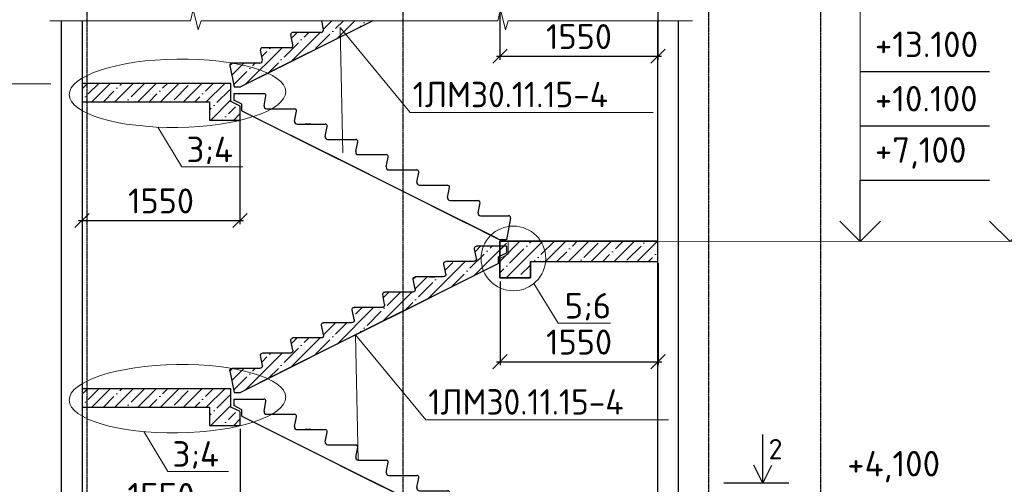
# Model space of a CAD drawing. Header units: millimetres. Extents: x 40580 to 2152466, y -328404 to 177125.
# Tile 10 of 252: x 276279 to 285940, y 161439 to 166002. Entities that reach past the tile are written whole.
import ezdxf
from ezdxf import colors
from ezdxf.entities.mleader import LeaderData, LeaderLine
from ezdxf.math import Vec2, Vec3

# ---------------------------------------------------------------- set-up
doc = ezdxf.new("R2010")
doc.units = ezdxf.units.MM
doc.linetypes.add('______5', pattern=[1100, 800, -100, 100, -100])
doc.linetypes.add('CENTER', pattern=[2, 1.25, -0.25, 0.25, -0.25])
for name, color, linetype, lineweight in [('RAZMER', 7, 'Continuous', 9), ('Standard', 7, 'Continuous', 25), ('АС-Таблицы', 7, 'Continuous', 20), ('ОСИ', 7, 'CENTER', 15), ('Основной', 1, 'Continuous', 40), ('отметки', 243, 'Continuous', 18), ('подоснова', 151, 'Continuous', 5), ('Размеры', 9, 'Continuous', 15), ('Размеры кладочные', 3, 'Continuous', 20), ('Символы 0.20', 250, 'Continuous', 20), ('Столовая Двери и окна', 7, 'Continuous', 15)]:
    doc.layers.add(name, color=color, linetype=linetype, lineweight=lineweight)
doc.styles.add('GOST-2.304_Type-B', font='GOST_Common.ttf')
doc.styles.get("Standard").update_dxf_attribs({"font": 'isocpeur.ttf'})
doc.styles.add('ГОСТ', font='isocpeur.ttf')
doc.dimstyles.new('ГОСТ', dxfattribs={"dimscale": 0, "dimtxt": 2.5, "dimasz": 2.5, "dimexe": 1.25, "dimexo": 0.625, "dimtad": 1, "dimdec": 0, "dimtxsty": 'ГОСТ', "dimblk": 'ARCHTICK', "dimcen": 2.5, "dimdle": 1.5, "dimclrd": 256, "dimclre": 256, "dimclrt": 256, "dimadec": 0, "dimazin": 0, "dimtfac": 1, "dimtdec": 0, "dimtmove": 1, "dimatfit": 3, "dimfxl": 2, "dimtfill": 1, "dimlwd": -1, "dimarcsym": 0})
doc.dimstyles.new('Осевые', dxfattribs={"dimscale": 0.7, "dimtxt": 450, "dimasz": 400, "dimexe": 100, "dimexo": 100, "dimgap": 100, "dimtad": 1, "dimdec": 0, "dimzin": 0, "dimdsep": 46, "dimtxsty": 'Standard', "dimblk": 'OBLIQUE', "dimcen": 9, "dimdle": 100, "dimazin": 0, "dimtm": 1e-09, "dimtfac": 1, "dimtdec": 0, "dimtofl": 0, "dimtmove": 0, "dimatfit": 3, "dimfxl": 1, "dimtolj": 1, "dimtzin": 0, "dimarcsym": 0})

# ---------------------------------------------------------------- blocks, each defined once
blk = doc.blocks.new('1ЛМ30.11.15-4')
at = {"layer": 'Основной', "color": 18, "lineweight": 30, "ltscale": 5, "true_color": 0x000000}
for p, q in [((-119862.2, -870082.8), (-119566.8, -870082.8)), ((-119862.2, -870082.8), (-119862.2, -870147.6)), ((-119566.5, -870202.9), (-119547.2, -870106.7)), ((-119782.6, -870187.4), (-119862.2, -870147.6)), ((-119782.6, -870252.3), (-119782.6, -870187.4)), ((-119542, -870232.8), (-119266.8, -870232.8)), ((-119266.5, -870352.9), (-119247.2, -870256.7)), ((-119242, -870382.8), (-118966.8, -870382.8)), ((-118966.5, -870502.9), (-118947.2, -870406.7)), ((-118942, -870532.8), (-118666.8, -870532.8)), ((-118666.5, -870652.9), (-118647.2, -870556.7)), ((-118642, -870682.8), (-118366.8, -870682.8)), ((-118366.5, -870802.9), (-118347.2, -870706.7)), ((-118342, -870832.8), (-118066.8, -870832.8)), ((-118066.5, -870952.9), (-118047.2, -870856.7)), ((-118042, -870982.8), (-117766.8, -870982.8)), ((-117766.5, -871102.9), (-117747.2, -871006.7)), ((-117742, -871132.8), (-117466.8, -871132.8)), ((-117466.5, -871252.9), (-117447.2, -871156.7)), ((-117466.5, -871252.9), (-117447.2, -871156.7)), ((-117442, -871282.8), (-117166.7, -871282.8)), ((-117147.1, -871306.6), (-117188.5, -871517.9)), ((-117188.5, -871517.9), (-117251.4, -871517.9))]:
    blk.add_line(p, q, dxfattribs=at)
for points in [[(-119782.6, -870252.3), (-119078.3, -870604.4)], [(-119482.6, -870402.3), (-118778.3, -870754.4)], [(-119242, -870382.8), (-119078.3, -870382.8)], [(-119182.6, -870552.3), (-118478.3, -870904.4)], [(-118882.6, -870702.3), (-118178.3, -871054.4)], [(-118582.6, -870852.3), (-117878.3, -871204.4)], [(-118282.6, -871002.3), (-117578.3, -871354.4)], [(-117982.6, -871152.3), (-117278.3, -871504.4)], [(-117496, -871132.8), (-117466.8, -871132.8)], [(-117601.1, -871343), (-117251.4, -871517.9)]]:
    blk.add_lwpolyline(points, dxfattribs=at)
for centre, radius, start, end in [((-119566.8, -870102.8), 20, 348.69007, 90), ((-119542, -870207.8), 25, 168.69007, 270), ((-119266.8, -870252.8), 20, 348.69007, 90), ((-119242, -870357.8), 25, 168.69007, 270), ((-118966.8, -870402.8), 20, 348.69007, 90), ((-118942, -870507.8), 25, 168.69007, 270), ((-118666.8, -870552.8), 20, 348.69007, 90), ((-118642, -870657.8), 25, 168.69007, 270), ((-118366.8, -870702.8), 20, 348.69007, 90), ((-118342, -870807.8), 25, 168.69007, 270), ((-118066.8, -870852.8), 20, 348.69007, 90), ((-118042, -870957.8), 25, 168.69007, 270), ((-117766.8, -871002.8), 20, 348.69007, 90), ((-117742, -871107.8), 25, 168.69007, 270), ((-117466.8, -871152.8), 20, 348.69007, 90), ((-117466.8, -871152.8), 20, 348.69007, 90), ((-117442, -871257.8), 25, 168.69007, 270), ((-117442, -871257.8), 25, 168.69007, 270), ((-117166.7, -871302.8), 20, 348.92967, 90)]:
    blk.add_arc(centre, radius, start, end, dxfattribs=at)
at = {"layer": 'Размеры', "color": 18, "lineweight": 30, "ltscale": 10, "true_color": 0x000000}
blk.add_line((-119106.9, -870382.8), (-119163.5, -870382.8), dxfattribs=at)
blk = doc.blocks.new('_None')
blk = doc.blocks.new('_ArchTick')
at = {"color": 0, "linetype": 'ByBlock', "const_width": 0.15}
blk.add_lwpolyline([(-0.5, -0.5), (0.5, 0.5)], dxfattribs=at)
blk = doc.blocks.new('*D2366')
at = {"layer": 'Defpoints', "color": 0, "lineweight": 25, "transparency": 16777216}
for p in [(276890.9, 162046.5), (278441.7, 162046.5), (276890.9, 161139.4)]:
    blk.add_point(p, dxfattribs=at)
at = {"layer": 'RAZMER', "lineweight": -2, "transparency": 16777216}
for p, q in [((276890.9, 161984), (276890.9, 161014.4)), ((278441.7, 161984), (278441.7, 161014.4))]:
    blk.add_line(p, q, dxfattribs=at)
at = {"layer": 'RAZMER', "transparency": 16777216}
blk.add_line((278591.7, 161139.4), (276740.9, 161139.4), dxfattribs=at)
at = {"layer": 'RAZMER', "transparency": 16777216, "xscale": 250, "yscale": 250, "zscale": 250, "rotation": 180}
blk.add_blockref('_ArchTick', (276890.9, 161139.4), dxfattribs=at)
at = {"layer": 'RAZMER', "transparency": 16777216, "xscale": 250, "yscale": 250, "zscale": 250}
blk.add_blockref('_ArchTick', (278441.7, 161139.4), dxfattribs=at)
at = {"layer": 'RAZMER', "transparency": 16777216, "insert": (277666.3, 161326.9), "char_height": 250, "attachment_point": 5, "style": 'ГОСТ', "bg_fill": 3, "box_fill_scale": 1.1, "bg_fill_color": 256, "bg_fill_true_color": 13158600, "bg_fill_transparency": 0}
blk.add_mtext('1550', dxfattribs=at)
blk = doc.blocks.new('_OBLIQUE')
at = {"color": 0, "linetype": 'ByBlock'}
blk.add_line((-0.5, -0.5), (0.5, 0.5), dxfattribs=at)
blk = doc.blocks.new('*D997')
at = {"layer": 'Defpoints', "color": 0, "linetype": 'ByBlock', "lineweight": 25, "ltscale": 13, "transparency": 16777216}
for p in [(276890.9, 165231.9), (278440.7, 165057.5), (278440.7, 164029.6)]:
    blk.add_point(p, dxfattribs=at)
at = {"layer": 'ОСИ', "color": 0, "linetype": 'ByBlock', "lineweight": -2, "ltscale": 13, "transparency": 16777216}
for p, q in [((276890.9, 165196.9), (276890.9, 163994.6)), ((278440.7, 165022.5), (278440.7, 163994.6)), ((276855.9, 164029.6), (278475.7, 164029.6))]:
    blk.add_line(p, q, dxfattribs=at)
at = {"layer": 'ОСИ', "color": 0, "linetype": 'ByBlock', "lineweight": -2, "ltscale": 13, "transparency": 16777216, "xscale": 140, "yscale": 140, "zscale": 140, "rotation": 180}
blk.add_blockref('_OBLIQUE', (276890.9, 164029.6), dxfattribs=at)
at = {"layer": 'ОСИ', "color": 0, "linetype": 'ByBlock', "lineweight": -2, "ltscale": 13, "transparency": 16777216, "xscale": 140, "yscale": 140, "zscale": 140}
blk.add_blockref('_OBLIQUE', (278440.7, 164029.6), dxfattribs=at)
at = {"layer": 'ОСИ', "color": 0, "linetype": 'ByBlock', "ltscale": 13, "transparency": 16777216, "insert": (277665.8, 164222.1), "char_height": 245, "attachment_point": 5}
blk.add_mtext('\\A1;1550', dxfattribs=at)
blk = doc.blocks.new('*D1003')
at = {"layer": 'Defpoints', "color": 0, "linetype": 'ByBlock', "lineweight": 25, "ltscale": 13, "transparency": 16777216}
for p in [(282543.2, 163646.8), (280993, 163466.8), (282543.2, 162643.4)]:
    blk.add_point(p, dxfattribs=at)
at = {"layer": 'ОСИ', "color": 0, "linetype": 'ByBlock', "lineweight": -2, "ltscale": 13, "transparency": 16777216}
for p, q in [((282543.2, 163611.8), (282543.2, 162608.4)), ((280993, 163431.8), (280993, 162608.4)), ((280958, 162643.4), (282578.2, 162643.4))]:
    blk.add_line(p, q, dxfattribs=at)
at = {"layer": 'ОСИ', "color": 0, "linetype": 'ByBlock', "lineweight": -2, "ltscale": 13, "transparency": 16777216, "xscale": 140, "yscale": 140, "zscale": 140, "rotation": 180}
blk.add_blockref('_OBLIQUE', (280993, 162643.4), dxfattribs=at)
at = {"layer": 'ОСИ', "color": 0, "linetype": 'ByBlock', "lineweight": -2, "ltscale": 13, "transparency": 16777216, "xscale": 140, "yscale": 140, "zscale": 140}
blk.add_blockref('_OBLIQUE', (282543.2, 162643.4), dxfattribs=at)
at = {"layer": 'ОСИ', "color": 0, "linetype": 'ByBlock', "ltscale": 13, "transparency": 16777216, "insert": (281768.1, 162835.9), "char_height": 245, "attachment_point": 5}
blk.add_mtext('\\A1;1550', dxfattribs=at)
blk = doc.blocks.new('*D1004')
at = {"layer": 'Defpoints', "color": 0, "linetype": 'ByBlock', "lineweight": 25, "ltscale": 13, "transparency": 16777216}
for p in [(282541.9, 166646.9), (280991.7, 166466.9), (282541.9, 165643.5)]:
    blk.add_point(p, dxfattribs=at)
at = {"layer": 'ОСИ', "color": 0, "linetype": 'ByBlock', "lineweight": -2, "ltscale": 13, "transparency": 16777216}
for p, q in [((282541.9, 166611.9), (282541.9, 165608.5)), ((280991.7, 166431.9), (280991.7, 165608.5)), ((280956.7, 165643.5), (282576.9, 165643.5))]:
    blk.add_line(p, q, dxfattribs=at)
at = {"layer": 'ОСИ', "color": 0, "linetype": 'ByBlock', "lineweight": -2, "ltscale": 13, "transparency": 16777216, "xscale": 140, "yscale": 140, "zscale": 140, "rotation": 180}
blk.add_blockref('_OBLIQUE', (280991.7, 165643.5), dxfattribs=at)
at = {"layer": 'ОСИ', "color": 0, "linetype": 'ByBlock', "lineweight": -2, "ltscale": 13, "transparency": 16777216, "xscale": 140, "yscale": 140, "zscale": 140}
blk.add_blockref('_OBLIQUE', (282541.9, 165643.5), dxfattribs=at)
at = {"layer": 'ОСИ', "color": 0, "linetype": 'ByBlock', "ltscale": 13, "transparency": 16777216, "insert": (281766.8, 165836), "char_height": 245, "attachment_point": 5}
blk.add_mtext('\\A1;1550', dxfattribs=at)

msp = doc.modelspace()

# ---------------------------------------------------------------- hatches: boundary and pattern name
at = {"layer": 'Размеры', "true_color": 0x000000, "transparency": 33554648}
h = msp.add_hatch(dxfattribs=at)
h.set_pattern_fill('ANSI35', color=18, scale=25)
h.set_pattern_definition([(45, (-94200.29, 355510.5), (-112.2532, 112.2532), []), (45, (-94088.03, 355510.5), (-112.2532, 112.2532), [198.4375, -39.6875, 0, -39.6875])])
h.paths.add_polyline_path([(278588.631, 165576.602), (278360.495, 165576.602, 0.4720058), (278340.867, 165552.761), (278365.491, 165426.91), (278615.961, 165426.91), (278675.003, 165456.431, 0.11816208)])
h.paths.add_polyline_path([(278615.961, 165426.91), (278365.491, 165426.91), (278382.203, 165341.493), (278445.128, 165341.493)])
h.paths.add_polyline_path([(280833.911, 166535.885, -0.10644164), (280805.776, 166666.548, -0.08873015), (280825.461, 166776.602), (280760.599, 166776.602, 0.47328482), (280740.987, 166752.679), (280760.222, 166656.505, -0.47328482), (280735.708, 166626.602), (280460.599, 166626.602, 0.47328482), (280440.987, 166602.679), (280460.222, 166506.505, -0.47328482), (280435.708, 166476.602), (280272.068, 166476.602), (280160.599, 166476.602, 0.47328482), (280140.987, 166452.679), (280160.222, 166356.505, -0.47328482), (280135.708, 166326.602), (280040.867, 166326.602), (280040.867, 166139.363), (280676.356, 166457.108)])
h.paths.add_polyline_path([(280991.7, 166776.602), (280825.461, 166776.602, 0.08873015), (280805.776, 166666.548, 0.10644164), (280833.911, 166535.885), (280976.356, 166607.108), (280976.356, 166671.954), (280991.7, 166679.626)])
h.paths.add_polyline_path([(281055.96, 166776.602), (280991.7, 166776.602), (280991.7, 166679.626), (281055.96, 166711.756)])
h.paths.add_polyline_path([(277011.179, 170181.526), (277598.679, 170181.526), (277598.679, 170732.663), (277011.179, 170732.663)], flags=9)
h.paths.add_polyline_path([(281724.378, 168359.813), (282286.878, 168359.813), (282286.878, 168910.95), (281724.378, 168910.95)], flags=9)
h.paths.add_polyline_path([(280312.68, 167844.575), (284383.893, 167844.575), (284383.893, 168395.711), (280312.68, 168395.711)], flags=9)
edge = h.paths.add_edge_path()
edge.add_line((279551.047, 166102.382), (279966.904, 166102.382))
edge.add_line((279966.904, 166102.382), (280040.867, 166139.363))
edge.add_line((280040.867, 166139.363), (280040.867, 166326.602))
edge.add_line((280040.867, 166326.602), (279860.599, 166326.602))
edge.add_arc((279860.599, 166306.602), 20, 90, 191.3099325)
edge.add_line((279840.987, 166302.679), (279860.222, 166206.505))
edge.add_arc((279835.708, 166201.602), 25, -90, 11.3099325, ccw=False)
edge.add_line((279835.708, 166176.602), (279560.599, 166176.602))
edge.add_arc((279560.599, 166156.602), 20, 90, 191.3099325)
edge.add_line((279540.987, 166152.679), (279551.047, 166102.382))
edge = h.paths.add_edge_path()
edge.add_line((279745.621, 165991.74), (279243.175, 165991.74))
edge.add_line((279243.175, 165991.74), (279260.222, 165906.505))
edge.add_arc((279235.708, 165901.602), 25, -90, 11.3099325, ccw=False)
edge.add_line((279235.708, 165876.602), (278960.599, 165876.602))
edge.add_arc((278960.599, 165856.602), 20, 90, 191.3099325)
edge.add_line((278940.987, 165852.679), (278960.222, 165756.505))
edge.add_arc((278935.708, 165751.602), 25, -90, 11.3099325, ccw=False)
edge.add_line((278935.708, 165726.602), (278660.599, 165726.602))
edge.add_arc((278660.599, 165706.602), 20, 90, 191.3099325)
edge.add_line((278640.987, 165702.679), (278660.222, 165606.505))
edge.add_arc((278635.708, 165601.602), 25, -90, 11.3099325, ccw=False)
edge.add_line((278635.708, 165576.602), (278588.631, 165576.602))
edge.add_arc((278381.117, 165336.328), 317.48, 22.2284663, 49.1842296, ccw=False)
edge.add_line((278675.003, 165456.431), (279745.621, 165991.74))
h = msp.add_hatch(dxfattribs=at)
h.set_pattern_fill('ANSI35', color=18, scale=25)
h.set_pattern_definition([(45, (-94200.29, 352510.5), (-112.2532, 112.2532), []), (45, (-94088.03, 352510.5), (-112.2532, 112.2532), [198.4375, -39.6875, 0, -39.6875])])
h.paths.add_polyline_path([(279776.356, 163007.108), (280040.867, 163139.363), (280040.867, 163326.602), (279860.599, 163326.602, 0.47328482), (279840.987, 163302.679), (279860.222, 163206.505, -0.47328482), (279835.708, 163176.602), (279560.599, 163176.602, 0.47328482), (279540.987, 163152.679), (279560.222, 163056.505, -0.47328482), (279535.708, 163026.602), (279260.599, 163026.602, 0.47328482), (279240.987, 163002.679), (279260.222, 162906.505, -0.47328482), (279235.708, 162876.602), (278960.599, 162876.602, 0.47328482), (278940.987, 162852.679), (278960.222, 162756.505, -0.47328482), (278935.708, 162726.602), (278660.599, 162726.602, 0.47328482), (278640.987, 162702.679), (278660.222, 162606.505, -0.47328482), (278635.708, 162576.602), (278588.631, 162576.602, -0.11816208), (278675.003, 162456.431), (279176.356, 162707.108)])
h.paths.add_polyline_path([(278588.631, 162576.602), (278360.495, 162576.602, 0.4720058), (278340.867, 162552.761), (278365.491, 162426.91), (278615.961, 162426.91), (278675.003, 162456.431, 0.11816208)])
h.paths.add_polyline_path([(278615.961, 162426.91), (278365.491, 162426.91), (278382.203, 162341.493), (278445.128, 162341.493)])
h.paths.add_polyline_path([(280833.911, 163535.885, -0.10644164), (280805.776, 163666.548, -0.08873015), (280825.461, 163776.602), (280760.599, 163776.602, 0.47328482), (280740.987, 163752.679), (280760.222, 163656.505, -0.47328482), (280735.708, 163626.602), (280460.599, 163626.602, 0.47328482), (280440.987, 163602.679), (280460.222, 163506.505, -0.47328482), (280435.708, 163476.602), (280272.068, 163476.602), (280160.599, 163476.602, 0.47328482), (280140.987, 163452.679), (280160.222, 163356.505, -0.47328482), (280135.708, 163326.602), (280040.867, 163326.602), (280040.867, 163139.363), (280676.356, 163457.108)])
h.paths.add_polyline_path([(280991.7, 163776.602), (280825.461, 163776.602, 0.08873015), (280805.776, 163666.548, 0.10644164), (280833.911, 163535.885), (280976.356, 163607.108), (280976.356, 163671.954), (280991.7, 163679.626)])
h.paths.add_polyline_path([(281055.96, 163776.602), (280991.7, 163776.602), (280991.7, 163679.626), (281055.96, 163711.756)])
h.paths.add_polyline_path([(277011.179, 167181.526), (277598.679, 167181.526), (277598.679, 167732.663), (277011.179, 167732.663)], flags=9)
h.paths.add_polyline_path([(281724.378, 165359.813), (282286.878, 165359.813), (282286.878, 165910.95), (281724.378, 165910.95)], flags=9)
h.paths.add_polyline_path([(280312.68, 164844.575), (284383.893, 164844.575), (284383.893, 165395.711), (280312.68, 165395.711)], flags=9)
h = msp.add_hatch(dxfattribs=at)
h.set_pattern_fill('ANSI35', color=18, scale=25)
h.set_pattern_definition([(45, (287447.23, 967938.83), (-112.2532, 112.2532), []), (45, (287559.49, 967938.83), (-112.2532, 112.2532), [198.4375, -39.6875, 0, -39.6875])])
h.paths.add_polyline_path([(278340.867, 165376.543), (276940.867, 165376.543), (276940.867, 165246.91), (278040.867, 165246.91), (278340.867, 165246.91), (278360.867, 165256.91), (278360.867, 165304.466), (278340.867, 165304.466)])
h.paths.add_polyline_path([(276940.867, 165376.543), (276890.867, 165376.543), (276890.867, 165246.91), (276940.867, 165246.91)])
h.paths.add_polyline_path([(276940.867, 165246.91), (276890.867, 165246.91), (276890.867, 165176.543), (276940.867, 165176.543)])
h.paths.add_polyline_path([(278140.867, 165196.543), (278140.867, 165016.543), (278440.867, 165016.543), (278440.867, 165046.91), (278040.867, 165246.91), (276940.867, 165246.91), (276940.867, 165196.543)])
h.paths.add_polyline_path([(278440.867, 165123.293), (278351.867, 165167.793), (278351.867, 165246.91), (278040.867, 165246.91), (278440.867, 165046.91)])
h = msp.add_hatch(dxfattribs=at)
h.set_pattern_fill('ANSI35', color=18, scale=25)
h.set_pattern_definition([(45, (-94200.29, 349510.5), (-112.2532, 112.2532), []), (45, (-94088.03, 349510.5), (-112.2532, 112.2532), [198.4375, -39.6875, 0, -39.6875])])
h.paths.add_polyline_path([(278615.961, 159426.91), (278365.491, 159426.91), (278382.203, 159341.493), (278445.128, 159341.493)])
h.paths.add_polyline_path([(280833.911, 160535.885, -0.10644164), (280805.776, 160666.548, -0.08873015), (280825.461, 160776.602), (280760.599, 160776.602, 0.47328482), (280740.987, 160752.679), (280760.222, 160656.505, -0.47328482), (280735.708, 160626.602), (280460.599, 160626.602, 0.47328482), (280440.987, 160602.679), (280460.222, 160506.505, -0.47328482), (280435.708, 160476.602), (280272.068, 160476.602), (280160.599, 160476.602, 0.47328482), (280140.987, 160452.679), (280160.222, 160356.505, -0.47328482), (280135.708, 160326.602), (280040.867, 160326.602), (280040.867, 160139.363), (280676.356, 160457.108)])
h.paths.add_polyline_path([(280991.7, 160776.602), (280825.461, 160776.602, 0.08873015), (280805.776, 160666.548, 0.10644164), (280833.911, 160535.885), (280976.356, 160607.108), (280976.356, 160671.954), (280991.7, 160679.626)])
h.paths.add_polyline_path([(281055.96, 160776.602), (280991.7, 160776.602), (280991.7, 160679.626), (281055.96, 160711.756)])
h.paths.add_polyline_path([(277011.179, 164181.526), (277598.679, 164181.526), (277598.679, 164732.663), (277011.179, 164732.663)], flags=9)
h.paths.add_polyline_path([(281724.378, 162359.813), (282286.878, 162359.813), (282286.878, 162910.95), (281724.378, 162910.95)], flags=9)
h.paths.add_polyline_path([(280312.68, 161844.575), (284383.893, 161844.575), (284383.893, 162395.711), (280312.68, 162395.711)], flags=9)
edge = h.paths.add_edge_path()
edge.add_line((278660.706, 159601.362), (278682.203, 159491.493))
edge.add_line((278682.203, 159491.493), (278745.128, 159491.493))
edge.add_line((278745.128, 159491.493), (279776.356, 160007.108))
edge.add_line((279776.356, 160007.108), (280040.867, 160139.363))
edge.add_line((280040.867, 160139.363), (280040.867, 160326.602))
edge.add_line((280040.867, 160326.602), (279860.599, 160326.602))
edge.add_arc((279860.599, 160306.602), 20, 90, 191.3099325)
edge.add_line((279840.987, 160302.679), (279860.222, 160206.505))
edge.add_arc((279835.708, 160201.602), 25, -90, 11.3099325, ccw=False)
edge.add_line((279835.708, 160176.602), (279560.599, 160176.602))
edge.add_arc((279560.599, 160156.602), 20, 90, 191.3099325)
edge.add_line((279540.987, 160152.679), (279560.222, 160056.505))
edge.add_arc((279535.708, 160051.602), 25, -90, 11.3099325, ccw=False)
edge.add_line((279535.708, 160026.602), (279260.599, 160026.602))
edge.add_arc((279260.599, 160006.602), 20, 90, 191.3099325)
edge.add_line((279240.987, 160002.679), (279260.222, 159906.505))
edge.add_arc((279235.708, 159901.602), 25, -90, 11.3099325, ccw=False)
edge.add_line((279235.708, 159876.602), (278960.599, 159876.602))
edge.add_arc((278960.599, 159856.602), 20, 90, 191.3099325)
edge.add_line((278940.987, 159852.679), (278960.222, 159756.505))
edge.add_arc((278935.708, 159751.602), 25, -90, 11.3099325, ccw=False)
edge.add_line((278935.708, 159726.602), (278660.599, 159726.602))
edge.add_arc((278660.599, 159706.602), 20, 90, 191.3099325)
edge.add_line((278640.987, 159702.679), (278660.222, 159606.505))
edge.add_arc((278635.708, 159601.602), 25, -0.549874, 11.3099325, ccw=False)
h = msp.add_hatch(dxfattribs=at)
h.set_pattern_fill('ANSI35', color=18, scale=25)
h.set_pattern_definition([(45, (392945.71, 1042497.29), (-112.253202, 112.253202), []), (45, (393057.97, 1042497.29), (-112.253202, 112.253202), [198.4375, -39.6875, 0, -39.6875])])
h.paths.add_polyline_path([(281055.96, 163806.91), (280995.96, 163806.91), (280995.96, 163466.91), (281055.96, 163466.91)])
h.paths.add_polyline_path([(282540.867, 163626.91), (282540.867, 163826.91), (281334.168, 163826.91), (281333.441, 163823.921), (281281.441, 163823.921), (281091.7, 163826.91), (281091.7, 163806.91), (281055.96, 163806.91), (281055.96, 163466.91), (281291.7, 163466.91), (281291.7, 163626.91)])
h = msp.add_hatch(dxfattribs=at)
h.set_pattern_fill('ANSI35', color=18, scale=25)
h.set_pattern_definition([(45, (287447.23, 964938.83), (-112.2532, 112.2532), []), (45, (287559.49, 964938.83), (-112.2532, 112.2532), [198.4375, -39.6875, 0, -39.6875])])
h.paths.add_polyline_path([(278340.867, 162376.543), (276940.867, 162376.543), (276940.867, 162246.91), (278040.867, 162246.91), (278340.867, 162246.91), (278360.867, 162256.91), (278360.867, 162304.466), (278340.867, 162304.466)])
h.paths.add_polyline_path([(276940.867, 162376.543), (276890.867, 162376.543), (276890.867, 162246.91), (276940.867, 162246.91)])
h.paths.add_polyline_path([(276940.867, 162246.91), (276890.867, 162246.91), (276890.867, 162176.543), (276940.867, 162176.543)])
h.paths.add_polyline_path([(278140.867, 162196.543), (278140.867, 162016.543), (278440.867, 162016.543), (278440.867, 162046.91), (278040.867, 162246.91), (276940.867, 162246.91), (276940.867, 162196.543)])
h.paths.add_polyline_path([(278440.867, 162123.293), (278351.867, 162167.793), (278351.867, 162246.91), (278040.867, 162246.91), (278440.867, 162046.91)])
h = msp.add_hatch(dxfattribs=at)
h.set_pattern_fill('ANSI35', color=18, scale=25)
h.set_pattern_definition([(45, (-94200.29, 346810.5), (-112.2532, 112.2532), []), (45, (-94088.03, 346810.5), (-112.2532, 112.2532), [198.4375, -39.6875, 0, -39.6875])])
h.paths.add_polyline_path([(279776.356, 157307.108), (280040.867, 157439.363), (280040.867, 157626.602), (279860.599, 157626.602, 0.47328482), (279840.987, 157602.679), (279860.222, 157506.505, -0.47328482), (279835.708, 157476.602), (279560.599, 157476.602, 0.47328482), (279540.987, 157452.679), (279560.222, 157356.505, -0.47328482), (279535.708, 157326.602), (279260.599, 157326.602, 0.47328482), (279240.987, 157302.679), (279260.222, 157206.505, -0.47328482), (279235.708, 157176.602), (278960.599, 157176.602, 0.47328482), (278940.987, 157152.679), (278960.222, 157056.505, -0.47328482), (278935.708, 157026.602), (278660.599, 157026.602, 0.47328482), (278640.987, 157002.679), (278660.222, 156906.505, -0.47328482), (278635.708, 156876.602), (278588.631, 156876.602, -0.11816208), (278675.003, 156756.431), (279176.356, 157007.108)])
h.paths.add_polyline_path([(278588.631, 156876.602), (278360.495, 156876.602, 0.4720058), (278340.867, 156852.761), (278365.491, 156726.91), (278615.961, 156726.91), (278675.003, 156756.431, 0.11816208)])
h.paths.add_polyline_path([(278615.961, 156726.91), (278365.491, 156726.91), (278382.203, 156641.493), (278445.128, 156641.493)])
h.paths.add_polyline_path([(280833.911, 157835.885, -0.10644164), (280805.776, 157966.548, -0.08873015), (280825.461, 158076.602), (280760.599, 158076.602, 0.47328482), (280740.987, 158052.679), (280760.222, 157956.505, -0.47328482), (280735.708, 157926.602), (280460.599, 157926.602, 0.47328482), (280440.987, 157902.679), (280460.222, 157806.505, -0.47328482), (280435.708, 157776.602), (280272.068, 157776.602), (280160.599, 157776.602, 0.47328482), (280140.987, 157752.679), (280160.222, 157656.505, -0.47328482), (280135.708, 157626.602), (280040.867, 157626.602), (280040.867, 157439.363), (280676.356, 157757.108)])
h.paths.add_polyline_path([(280991.7, 158076.602), (280825.461, 158076.602, 0.08873015), (280805.776, 157966.548, 0.10644164), (280833.911, 157835.885), (280976.356, 157907.108), (280976.356, 157971.954), (280991.7, 157979.626)])
h.paths.add_polyline_path([(281055.96, 158076.602), (280991.7, 158076.602), (280991.7, 157979.626), (281055.96, 158011.756)])
h.paths.add_polyline_path([(277011.179, 161481.526), (277598.679, 161481.526), (277598.679, 162032.663), (277011.179, 162032.663)], flags=9)
h.paths.add_polyline_path([(281724.378, 159659.813), (282286.878, 159659.813), (282286.878, 160210.95), (281724.378, 160210.95)], flags=9)
h.paths.add_polyline_path([(280312.68, 159144.575), (284383.893, 159144.575), (284383.893, 159695.711), (280312.68, 159695.711)], flags=9)

# ---------------------------------------------------------------- linework, layer by layer
at = {"layer": 'RAZMER', "color": 18, "ltscale": 100, "true_color": 0x000000}
for p, q in [((284526.275, 163826.07, 0), (284526.275, 166557.002, 0)), ((284526.275, 165492.982, 0), (285795.936, 165492.982, 0)), ((284526.275, 165490.336, 0), (285795.936, 165490.336, 0)), ((273494.25, 165374.235), (276586.52, 165372.996)), ((284526.275, 164959.648, 0), (285795.936, 164959.648, 0)), ((284526.275, 164957.002, 0), (285795.936, 164957.002, 0)), ((284526.275, 164426.315, 0), (285795.936, 164426.315, 0)), ((284526.275, 164423.669, 0), (285795.936, 164423.669, 0)), ((284526.275, 164423.669, 0), (285795.936, 164423.669, 0)), ((282331.809, 163826.91), (286663.703, 163824.933))]:
    msp.add_line(p, q, dxfattribs=at)
at = {"layer": 'Standard', "color": 18, "linetype": 'Continuous', "lineweight": 25, "true_color": 0x000000}
msp.add_line((281156.7, 163826.91), (281246.7, 163826.91), dxfattribs=at)
at = {"layer": 'Standard', "color": 18, "linetype": 'Continuous', "lineweight": 35, "true_color": 0x000000}
for p, q in [((281291.7, 163826.91), (282540.867, 163826.91)), ((281291.7, 163826.91), (282540.867, 163826.91)), ((281291.7, 163626.91), (281291.7, 163466.91)), ((281291.7, 163626.91), (281291.7, 163466.91)), ((281291.7, 163466.91), (280991.7, 163466.91)), ((281291.7, 163466.91), (280991.7, 163466.91))]:
    msp.add_line(p, q, dxfattribs=at)
at = {"layer": 'ОСИ', "color": 18, "linetype": '______5', "lineweight": 25, "ltscale": 0.02, "true_color": 0x000000, "transparency": 33554687}
for p, q in [((276940.867, 154391.514), (276940.867, 173674.884)), ((280040.867, 154391.514), (280040.867, 173674.884)), ((283040.867, 154391.514), (283040.867, 173674.884)), ((284140.867, 154391.514), (284140.867, 173674.884))]:
    msp.add_line(p, q, dxfattribs=at)
at = {"layer": 'Основной', "color": 18, "lineweight": 30, "ltscale": 5, "true_color": 0x000000}
for p, q in [((279260.222, 165906.505), (279243.175, 165991.74)), ((279235.708, 165876.602), (278960.599, 165876.602)), ((278960.222, 165756.505), (278940.987, 165852.679)), ((278660.222, 165606.505), (278640.987, 165702.679)), ((278660.222, 165606.505), (278640.987, 165702.679)), ((278935.708, 165726.602), (278660.599, 165726.602)), ((278340.867, 165552.761), (278382.203, 165341.493)), ((278635.708, 165576.602), (278360.495, 165576.602)), ((278382.203, 165341.493), (278445.128, 165341.493))]:
    msp.add_line(p, q, dxfattribs=at)
for points in [[(279745.621, 165991.74), (279072.068, 165654.963)], [(279745.621, 165991.74), (279372.068, 165804.963)], [(279745.621, 165991.74), (279672.068, 165954.963)], [(279476.356, 165857.108), (278772.068, 165504.963)], [(279176.356, 165707.108), (278472.068, 165354.963)], [(278689.751, 165726.602), (278660.599, 165726.602)], [(278794.87, 165516.364), (278445.128, 165341.493)]]:
    msp.add_lwpolyline(points, dxfattribs=at)
for centre, radius, start, end in [((278960.599, 165856.602), 20, 90, 191.3099325), ((279235.708, 165901.602), 25, 270, 11.3099325), ((278660.599, 165706.602), 20, 90, 191.3099325), ((278660.599, 165706.602), 20, 90, 191.3099325), ((278935.708, 165751.602), 25, 270, 11.3099325), ((278635.708, 165601.602), 25, 270, 11.3099325), ((278635.708, 165601.602), 25, 270, 11.3099325), ((278360.495, 165556.602), 20, 90, 191.0703293)]:
    msp.add_arc(centre, radius, start, end, dxfattribs=at)
at = {"layer": 'отметки', "color": 18, "linetype": 'Continuous', "lineweight": 25, "ltscale": 100, "true_color": 0x000000}
msp.add_line((284524.751, 163824.545, 0), (284524.751, 164424.545, 0), dxfattribs=at)
at = {"layer": 'отметки', "color": 18, "linetype": 'Continuous', "lineweight": 25, "ltscale": 100, "true_color": 0x000000, "elevation": 0}
for points in [[(284324.751, 164024.545), (284524.751, 163824.545), (284724.751, 164024.545)], [(285796.339, 164023.669), (285996.339, 163823.669), (286196.339, 164023.669)]]:
    msp.add_lwpolyline(points, dxfattribs=at)
at = {"layer": 'Размеры', "color": 18, "lineweight": 30, "true_color": 0x000000}
for p, q in [((276890.867, 165406.543), (276890.867, 165226.543)), ((280991.7, 163466.91), (280991.7, 163826.91)), ((280991.7, 163826.91), (281291.7, 163826.91)), ((280991.7, 163826.91), (280991.7, 163466.91)), ((282540.867, 163826.91), (280991.7, 163826.91)), ((280991.7, 163776.602), (280991.7, 163826.91)), ((280991.7, 163826.91), (281291.7, 163826.91)), ((280991.7, 163826.91), (280991.7, 163776.602)), ((282540.867, 163826.91), (280991.7, 163826.91)), ((280991.7, 163466.91), (280991.7, 163679.626)), ((280991.7, 163679.626), (280991.7, 163466.91)), ((281291.7, 163626.91), (282540.867, 163626.91)), ((281291.7, 163466.91), (281291.7, 163626.91)), ((281291.7, 163626.91), (282540.867, 163626.91)), ((281291.7, 163466.91), (281291.7, 163626.91)), ((280991.7, 163466.91), (281291.7, 163466.91)), ((280991.7, 163466.91), (281291.7, 163466.91)), ((276890.867, 162406.543), (276890.867, 162226.543))]:
    msp.add_line(p, q, dxfattribs=at)
at = {"layer": 'Размеры', "color": 18, "true_color": 0x000000}
for p, q in [((278340.867, 165376.543), (276890.867, 165376.543)), ((280991.7, 163776.602), (280991.7, 163826.91)), ((280991.7, 163826.91), (282540.867, 163826.91)), ((281071.7, 163698.16), (281071.7, 163826.91)), ((281201.7, 163826.91), (282540.867, 163826.91)), ((280991.7, 163658.16), (281071.7, 163698.16)), ((280991.7, 163466.91), (280991.7, 163658.16)), ((280991.7, 163466.91), (280991.7, 163587.759)), ((281291.7, 163626.91), (281291.7, 163466.91)), ((281291.7, 163626.91), (282540.867, 163626.91)), ((281291.7, 163466.91), (280991.7, 163466.91)), ((281291.7, 163466.91), (280991.7, 163466.91)), ((278340.867, 162376.543), (276890.867, 162376.543))]:
    msp.add_line(p, q, dxfattribs=at)
at = {"layer": 'Размеры', "color": 18, "lineweight": 30, "true_color": 0x000000}
for points in [[(276690.867, 156726.91), (276690.867, 165991.74)], [(276890.867, 165991.74), (276890.867, 156726.91)], [(276890.867, 165991.74), (276890.867, 156726.91)], [(282540.867, 156726.91), (282540.867, 165991.74)], [(282740.867, 165991.74), (282740.867, 156726.91)], [(282740.867, 165991.74), (282740.867, 156726.91)], [(278351.867, 165246.543), (278351.867, 165304.466), (278351.867, 165304.466), (278351.867, 165376.543), (276890.867, 165376.543)], [(278441.66, 165152.897), (278351.867, 165197.793), (278351.867, 165334.466)], [(276890.867, 165196.543), (278140.867, 165196.543), (278140.867, 165016.543), (278441.66, 165016.543), (278441.66, 165151.301)], [(278351.867, 162246.543), (278351.867, 162304.466), (278351.867, 162304.466), (278351.867, 162376.543), (276890.867, 162376.543)], [(278441.66, 162152.897), (278351.867, 162197.793), (278351.867, 162334.466)], [(276890.867, 162196.543), (278140.867, 162196.543), (278140.867, 162016.543), (278441.66, 162016.543), (278441.66, 162151.301)]]:
    msp.add_lwpolyline(points, dxfattribs=at)
at = {"layer": 'Размеры', "color": 18, "true_color": 0x000000}
msp.add_lwpolyline([(280991.7, 163679.626), (280991.7, 163658.16)], dxfattribs=at)
at = {"layer": 'Размеры кладочные', "color": 18, "true_color": 0x000000}
for points in [[(276576.59, 165991.74), (277956.587, 165991.74), (277982.175, 166102.132), (278030.997, 165901.841), (278058.517, 165991.74), (279747.554, 165991.74)], [(279747.554, 165991.74), (280970.435, 165991.74), (280996.023, 166102.132), (281044.845, 165901.841), (281072.366, 165991.74), (282881.34, 165991.74)]]:
    msp.add_lwpolyline(points, dxfattribs=at)
at = {"layer": 'Символы 0.20', "color": 18, "true_color": 0x000000}
for points in [[(277633.745, 164947.245), (277870.231, 164556.17)], [(277870.231, 164556.17), (278467.235, 164556.17)], [(281324.819, 163411.508), (281561.305, 163020.433)], [(281561.305, 163020.433), (282076.985, 163020.433)]]:
    msp.add_lwpolyline(points, dxfattribs=at)
msp.add_circle((281123.256, 163657.118), 317.48, dxfattribs=at)
for centre in [(277827.102, 165279.995), (277827.102, 162279.995)]:
    msp.add_ellipse(centre, major_axis=(1062.004, 14.83), ratio=0.31626244, dxfattribs=at)
at = {"layer": 'Столовая Двери и окна', "color": 18, "lineweight": 30, "true_color": 0x000000}
for p, q in [((283569.972, 161451.427), (283569.972, 161929.921)), ((283569.972, 161451.427), (283481.966, 161626.585)), ((283569.972, 161451.427), (283657.978, 161626.585)), ((283825.759, 161451.427), (283187.259, 161451.427))]:
    msp.add_line(p, q, dxfattribs=at)

# ---------------------------------------------------------------- block references
at = {"layer": 'Размеры', "color": 18, "true_color": 0x000000}
for p in [(398243.076, 1035359.337), (398243.076, 1032359.337)]:
    msp.add_blockref('1ЛМ30.11.15-4', p, dxfattribs=at)
at = {"layer": 'Размеры', "color": 18, "true_color": 0x000000, "xscale": -1}
msp.add_blockref('1ЛМ30.11.15-4', (161193.751, 1033859.395), dxfattribs=at)

# ---------------------------------------------------------------- texts
at = {"layer": 'АС-Таблицы', "color": 18, "true_color": 0x000000, "char_height": 250, "width": 1173.08724, "attachment_point": 4, "style": 'ГОСТ'}
for s, insert in [('+13.100', (284669.842, 165759.648, 0)), ('+10.100', (284669.842, 165226.315, 0)), ('+7,100', (284669.842, 164692.982, 0))]:
    msp.add_mtext(s, dxfattribs=dict(at, insert=insert))
at = {"layer": 'отметки', "color": 18, "linetype": 'Continuous', "lineweight": 25, "ltscale": 100, "true_color": 0x000000, "style": 'ГОСТ'}
msp.add_text('+4,100', height=250, dxfattribs=at).set_placement((284398.732, 161516.91))
at = {"layer": 'Символы 0.20', "color": 18, "true_color": 0x000000, "char_height": 250, "attachment_point": 1, "style": 'ГОСТ'}
for s, insert in [('3;4', (277915.913, 164853.06)), ('5;6', (281625.97, 163317.323))]:
    msp.add_mtext(s, dxfattribs=dict(at, insert=insert))
at = {"layer": 'Столовая Двери и окна', "color": 18, "true_color": 0x000000}
msp.add_text('2', height=200, dxfattribs=at).set_placement((283627.417, 161684.386))

# ---------------------------------------------------------------- dimensions: what is measured, and where the dimension line sits
at = {"layer": 'ОСИ', "color": 18, "linetype": 'ByBlock', "ltscale": 13, "true_color": 0x000000}
for base, p1, p2, override, picture, middle in [((282541.867, 165643.538), (280991.7, 166466.91), (282541.867, 166646.91), {"dimtxt": 350, "dimasz": 200, "dimexe": 50, "dimexo": 50, "dimdle": 50, "dimtmove": 1}, '*D1004', (281766.784, 165836.038)), ((278440.66, 164029.553), (276890.867, 165231.876), (278440.66, 165057.543), {"dimtxt": 350, "dimasz": 200, "dimexe": 50, "dimexo": 50, "dimlfac": 1, "dimdle": 50, "dimtmove": 1}, '*D997', (277665.764, 164222.053)), ((282543.157, 162643.448), (280992.99, 163466.82), (282543.157, 163646.82), {"dimtxt": 350, "dimasz": 200, "dimexe": 50, "dimexo": 50, "dimdle": 50, "dimtmove": 1}, '*D1003', (281768.073, 162835.948))]:
    dim = msp.add_linear_dim(base=base, p1=p1, p2=p2, dimstyle='Осевые', override=override, dxfattribs=at)
    dim.commit()
    dim.dimension.update_dxf_attribs({"geometry": picture, "text_midpoint": middle})

# ---------------------------------------------------------------- leaders
at = {"layer": 'подоснова', "color": 18, "ltscale": 0.3, "true_color": 0x000000}
ml = msp.add_multileader_mtext('Standard', dxfattribs=at)
ml.set_content('1ЛМ30.11.15-4', color=(0, 0, 0), style='GOST-2.304_Type-B')
ml.set_leader_properties(color=256, linetype='ByLayer', lineweight=15)
ml.set_arrow_properties(name='NONE')
ml.build(insert=Vec2(0, 0))
ml.multileader.update_dxf_attribs({"text_left_attachment_type": 6, "text_right_attachment_type": 6, "dogleg_length": 0.1, "arrow_head_size": 18})
ctx = ml.context
ctx.base_point, ctx.char_height, ctx.arrow_head_size, ctx.landing_gap_size, ctx.plane_origin = Vec3(280111.196, 165092.066), 250, 18, 20, Vec3(270388.972, 166833.133)
ctx.left_attachment, ctx.right_attachment, ctx.text_align_type = 6, 6, 1
notes = []
notes.append((ctx, [(0, (1, 1, 0), (280111.096, 165092.066), (1, 0), 0.1, [(1, [(279448.512, 164695.119), (279422.724, 165925.171)], 0, [])])]))
ctx.mtext.insert, ctx.mtext.alignment, ctx.mtext.flow_direction = Vec3(281093.696, 165392.066), 2, 5
ml = msp.add_multileader_mtext('Standard', dxfattribs=at)
ml.set_content('1ЛМ30.11.15-4', color=(0, 0, 0), style='GOST-2.304_Type-B')
ml.set_leader_properties(color=256, linetype='ByLayer', lineweight=15)
ml.set_arrow_properties(name='NONE')
ml.build(insert=Vec2(0, 0))
ml.multileader.update_dxf_attribs({"text_left_attachment_type": 6, "text_right_attachment_type": 6, "dogleg_length": 0.1, "arrow_head_size": 18})
ctx = ml.context
ctx.base_point, ctx.char_height, ctx.arrow_head_size, ctx.landing_gap_size, ctx.plane_origin = Vec3(280263.805, 162073.491), 250, 18, 20, Vec3(270541.58, 163814.558)
ctx.left_attachment, ctx.right_attachment, ctx.text_align_type = 6, 6, 1
notes.append((ctx, [(0, (1, 1, 0), (280263.705, 162073.491), (1, 0), 0.1, [(1, [(279601.12, 161676.543), (279575.332, 162906.596)], 0, [])])]))
ctx.mtext.insert, ctx.mtext.alignment, ctx.mtext.flow_direction = Vec3(281246.305, 162373.491), 2, 5
for ctx, leaders in notes:
    for number, flags, end, landing, length, lines in leaders:
        leader = LeaderData()
        leader.index, (leader.has_last_leader_line, leader.has_dogleg_vector, leader.attachment_direction) = number, flags
        leader.last_leader_point, leader.dogleg_vector, leader.dogleg_length = Vec3(end), Vec3(landing), length
        for number, points, colour, breaks in lines:
            line = LeaderLine()
            line.index, line.vertices, line.color, line.breaks = number, Vec3.list(points), colors.encode_raw_color(colour), breaks
            leader.lines.append(line)
        ctx.leaders.append(leader)

# ---------------------------------------------------------------- next in the draw order: dimensions: what is measured, and where the dimension line sits
at = {"layer": 'RAZMER', "color": 18, "true_color": 0x000000}
dim = msp.add_linear_dim(base=(276890.867, 161139.373), p1=(278441.66, 162046.543), p2=(276890.867, 162046.543), dimstyle='ГОСТ', override={"dimscale": 0, "dimrnd": 10, "dimtix": 0, "dimtofl": 1, "dimtmove": 1, "dimatfit": 3}, dxfattribs=at)
dim.commit()
dim.dimension.update_dxf_attribs({"geometry": '*D2366', "text_midpoint": (277666.264, 161326.873)})

# ---------------------------------------------------------------- next in the draw order: linework, layer by layer
at = {"layer": 'Символы 0.20', "color": 18, "true_color": 0x000000}
for points in [[(277496.167, 161956.628), (277732.654, 161565.552)], [(277732.654, 161565.552), (278329.658, 161565.552)]]:
    msp.add_lwpolyline(points, dxfattribs=at)

# ---------------------------------------------------------------- next in the draw order: texts
at = {"layer": 'Символы 0.20', "color": 18, "true_color": 0x000000, "insert": (277778.336, 161862.442), "char_height": 250, "attachment_point": 1, "style": 'ГОСТ'}
msp.add_mtext('3;4', dxfattribs=at)

doc.saveas('drawing.dxf')
